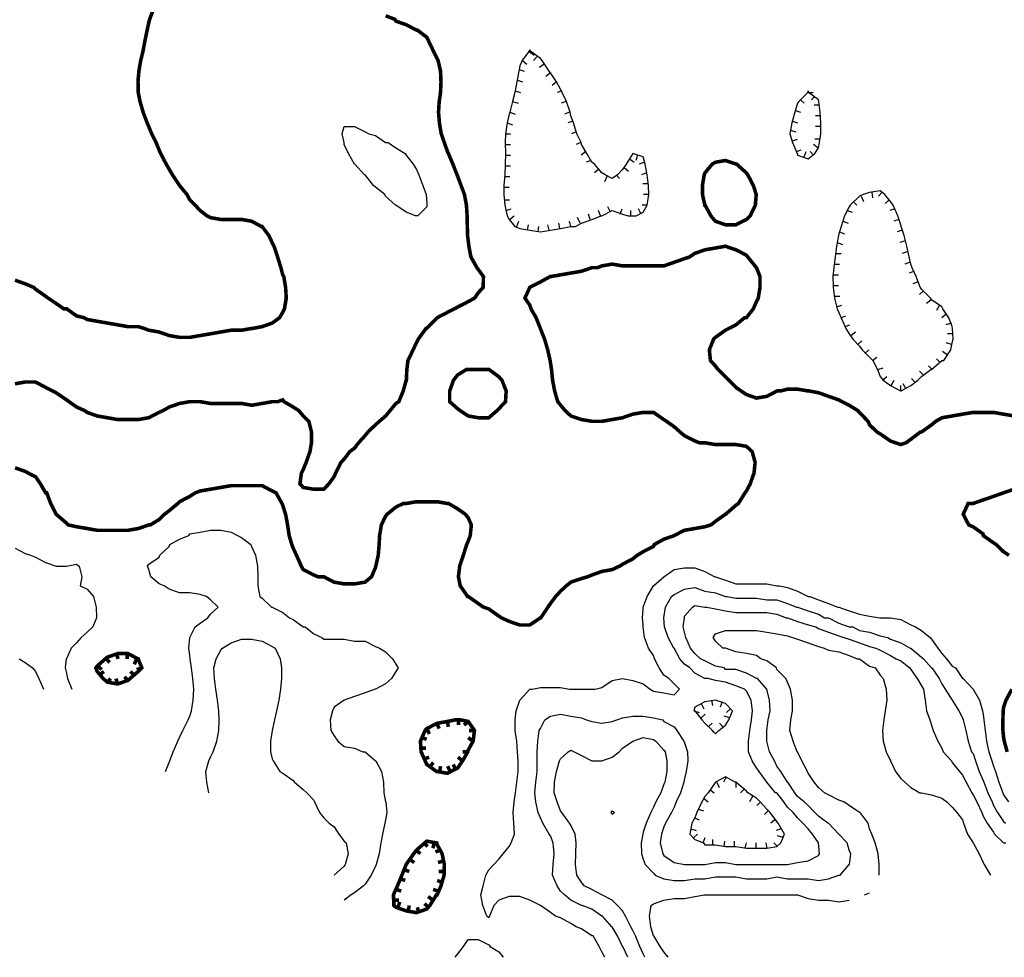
# Model space of a CAD drawing. Extents: x 628896 to 629881, y 4519193 to 4520125.
# Tile 8 of 13: x 629273 to 629549, y 4519193 to 4519455. Entities that reach past the tile are written whole.
import ezdxf

# ---------------------------------------------------------------- set-up
doc = ezdxf.new("R2010")
doc.units = 0

msp = doc.modelspace()

# ---------------------------------------------------------------- linework, layer by layer
at = {"layer": 'GSLAYER', "linetype": 'CONTINUOUS', "const_width": 1, "flags": 128}
for points in [[(629271.875, 4519382.5), (629274.6875, 4519381.5), (629277.0625, 4519380.5), (629277.625, 4519380), (629280.4375, 4519378), (629281.125, 4519377.5), (629283.375, 4519376), (629285.5, 4519374.5), (629286.3125, 4519374.5), (629289.125, 4519372.5), (629291.1875, 4519372), (629292.0625, 4519371.5), (629294.875, 4519371), (629297.75, 4519370.5), (629300.625, 4519370), (629303.5, 4519369.5), (629306.375, 4519369.5), (629308, 4519369), (629309.3125, 4519368.5), (629312.1875, 4519368), (629315.0625, 4519367), (629317.9375, 4519366.5), (629320.8125, 4519366.5), (629323.6875, 4519367), (629326.625, 4519367.5), (629329.5, 4519368), (629332.375, 4519368.5), (629335.3125, 4519368.5), (629338.125, 4519369), (629338.4375, 4519369), (629341.0625, 4519369.5), (629343.875, 4519370.5), (629345.9375, 4519372), (629346.8125, 4519373.5), (629347.3125, 4519374.5), (629347.8125, 4519377.5), (629347.625, 4519380.5), (629347.125, 4519383.5), (629346.8125, 4519384), (629346.3125, 4519386), (629345.375, 4519389), (629344.375, 4519392), (629343.875, 4519393), (629342.9375, 4519395), (629341.0625, 4519397.5), (629340.875, 4519397.5), (629338.125, 4519399), (629335.3125, 4519399.5), (629332.375, 4519399.5), (629329.5, 4519399.5), (629326.625, 4519400), (629325.625, 4519400.5), (629323.6875, 4519402), (629322.3125, 4519403.5), (629320.8125, 4519405), (629320, 4519406.5), (629317.9375, 4519409), (629317.9375, 4519409), (629315.9375, 4519412), (629315.0625, 4519413.5), (629314.1875, 4519415), (629312.625, 4519418), (629312.1875, 4519419), (629311.375, 4519421), (629310.125, 4519423.5), (629309.3125, 4519425.5), (629308.875, 4519426.5), (629307.75, 4519429.5), (629306.875, 4519432.5), (629306.375, 4519435), (629306.3125, 4519438), (629306.375, 4519439), (629306.5625, 4519441), (629307.0625, 4519444), (629307.6875, 4519446.5), (629308.25, 4519449.5), (629308.875, 4519452.5), (629309.3125, 4519454.5), (629309.5625, 4519455.5), (629310.5, 4519458)], [(629375.625, 4519456.5), (629378.25, 4519455.5), (629378.5, 4519455), (629381.375, 4519454), (629384.25, 4519452.5), (629384.5, 4519452.5), (629387.125, 4519450.5), (629387.625, 4519449.5), (629389.0625, 4519446.5), (629390.0625, 4519444.5), (629390.3125, 4519444), (629391, 4519441), (629391.125, 4519438), (629391, 4519435), (629390.625, 4519432.5), (629390.4375, 4519429.5), (629390.6875, 4519426.5), (629391.1875, 4519423.5), (629392.0625, 4519421), (629392.9375, 4519418.5), (629393.1875, 4519418), (629394.4375, 4519415), (629395.625, 4519412), (629395.8125, 4519411.5), (629396.75, 4519409), (629397.6875, 4519406.5), (629398.25, 4519403.5), (629398.4375, 4519400.5), (629398.5, 4519397.5), (629398.5625, 4519395), (629398.75, 4519393.5), (629398.9375, 4519392), (629399.5, 4519389), (629401.1875, 4519386), (629401.5625, 4519385.5), (629403, 4519383.5), (629402.9375, 4519380.5), (629401.5625, 4519379), (629400.5625, 4519377.5), (629398.75, 4519376.5), (629395.8125, 4519375), (629394.9375, 4519374.5), (629392.9375, 4519373.5), (629390.0625, 4519372), (629390.0625, 4519372), (629387.125, 4519369), (629386.9375, 4519369), (629384.75, 4519366), (629384.25, 4519365), (629383.3125, 4519363), (629381.875, 4519360), (629381.5625, 4519357.5), (629381.4375, 4519354.5), (629381.375, 4519354.5), (629380.5625, 4519351.5), (629379.3125, 4519348.5), (629378.5, 4519348), (629376.875, 4519346), (629375.625, 4519344.5), (629373.875, 4519343), (629372.75, 4519342), (629370.6875, 4519340), (629369.875, 4519339), (629368.0625, 4519337), (629366.9375, 4519335.5), (629365.5625, 4519334.5), (629364.0625, 4519332.5), (629363.125, 4519331.5), (629361.625, 4519328.5), (629361.1875, 4519327.5), (629359.75, 4519325.5), (629358.3125, 4519324), (629355.5, 4519324), (629352.5625, 4519324.5), (629351.625, 4519325.5), (629352.0625, 4519328.5), (629352.5625, 4519329.5), (629353.375, 4519331.5), (629354.4375, 4519334.5), (629354.875, 4519337), (629354.875, 4519340), (629354.125, 4519343), (629352.5625, 4519344.5), (629351.3125, 4519346), (629349.75, 4519347), (629347.1875, 4519348.5), (629346.8125, 4519349), (629345.4375, 4519348.5), (629343.875, 4519348.5), (629341.0625, 4519348), (629338.125, 4519347.5), (629335.3125, 4519348), (629332.375, 4519348), (629329.5, 4519348), (629326.625, 4519348), (629323.6875, 4519348.5), (629320.8125, 4519348.5), (629317.9375, 4519348), (629315.0625, 4519347), (629313.3125, 4519346), (629312.1875, 4519345.5), (629309.3125, 4519344), (629306.375, 4519343.5), (629303.5, 4519343.5), (629300.625, 4519343.5), (629297.75, 4519344), (629294.875, 4519344.5), (629292.0625, 4519345.5), (629291.375, 4519346), (629289.125, 4519347), (629287, 4519348.5), (629286.3125, 4519349), (629283.375, 4519351), (629282.375, 4519351.5), (629280.4375, 4519352.5), (629277.625, 4519354), (629274.6875, 4519354), (629271.875, 4519353.5)], [(629466.6875, 4519400.5), (629465.0625, 4519403.5), (629465, 4519403.5), (629464.3125, 4519406.5), (629464.3125, 4519409), (629464.8125, 4519412), (629465, 4519412.5), (629467.0625, 4519415), (629467.9375, 4519415.5), (629470.75, 4519416), (629473.6875, 4519415), (629473.875, 4519415), (629476.625, 4519412.5), (629477, 4519412), (629478.5625, 4519409), (629479.375, 4519406.5), (629479.125, 4519403.5), (629477.6875, 4519400.5), (629476.625, 4519399.5), (629473.6875, 4519398), (629470.75, 4519398), (629467.9375, 4519399), (629466.6875, 4519400.5)], [(629271.875, 4519330), (629274.6875, 4519329), (629275.625, 4519328.5), (629277.625, 4519327.5), (629279, 4519325.5), (629280.4375, 4519323), (629280.75, 4519323), (629281.875, 4519320), (629283.375, 4519317), (629286.3125, 4519314.5), (629286.8125, 4519314), (629289.125, 4519313.5), (629292.0625, 4519313), (629294.875, 4519312.5), (629297.75, 4519312.5), (629300.625, 4519312.5), (629303.5, 4519312.5), (629306.375, 4519313), (629309.3125, 4519314), (629309.75, 4519314), (629312.1875, 4519315.5), (629313.75, 4519317), (629315.0625, 4519318), (629317.4375, 4519320), (629317.9375, 4519320.5), (629320.8125, 4519322), (629322.375, 4519323), (629323.6875, 4519323.5), (629326.625, 4519324), (629329.5, 4519324.5), (629332.375, 4519325), (629335.3125, 4519325), (629338.125, 4519325), (629341.0625, 4519325), (629343.875, 4519323.5), (629344.9375, 4519323), (629346.625, 4519320), (629346.8125, 4519319.5), (629347.625, 4519317), (629348.1875, 4519314), (629348.625, 4519311), (629349.375, 4519308.5), (629349.75, 4519307.5), (629350.6875, 4519305.5), (629352, 4519302.5), (629352.5625, 4519301.5), (629355.5, 4519300), (629356.6875, 4519299.5), (629358.3125, 4519299.5), (629361.1875, 4519298), (629364.0625, 4519297.5), (629366.9375, 4519297.5), (629369.875, 4519298), (629371.6875, 4519299.5), (629372.75, 4519302), (629372.875, 4519302.5), (629373.5625, 4519305.5), (629373.8125, 4519308.5), (629373.9375, 4519311), (629374.4375, 4519314), (629375.625, 4519316.5), (629376.0625, 4519317), (629378.5, 4519319), (629380.5625, 4519320), (629381.375, 4519320), (629384.25, 4519320.5), (629387.125, 4519320.5), (629390.0625, 4519320.5), (629392.9375, 4519320), (629393.25, 4519320), (629395.8125, 4519318.5), (629397.9375, 4519317), (629398.75, 4519316), (629399.625, 4519314), (629399.3125, 4519311), (629398.75, 4519309.5), (629398.3125, 4519308.5), (629397.375, 4519305.5), (629396.375, 4519302.5), (629396, 4519299.5), (629396.5, 4519297), (629398.5625, 4519294), (629398.75, 4519294), (629401.5625, 4519292), (629403, 4519291), (629404.5, 4519290.5), (629407.3125, 4519288.5), (629408.0625, 4519288), (629410.25, 4519287), (629413.1875, 4519286), (629416, 4519286), (629418.9375, 4519288), (629419.0625, 4519288), (629421.0625, 4519291), (629421.75, 4519292), (629423.25, 4519294), (629424.625, 4519295.5), (629426.25, 4519297), (629427.5, 4519298), (629430.4375, 4519299), (629432.1875, 4519299.5), (629433.375, 4519300), (629436.1875, 4519301), (629439.0625, 4519301.5), (629441.1875, 4519302.5), (629441.9375, 4519303), (629444.8125, 4519304.5), (629446.0625, 4519305.5), (629447.6875, 4519306.5), (629450.625, 4519308), (629450.8125, 4519308.5), (629453.5, 4519310), (629456.375, 4519311), (629459.25, 4519312.5), (629462.1875, 4519313), (629465, 4519313.5), (629466.6875, 4519314), (629467.9375, 4519315), (629470.75, 4519317), (629470.8125, 4519317), (629473.6875, 4519319.5), (629474.375, 4519320), (629476.25, 4519323), (629476.625, 4519323.5), (629477.6875, 4519325.5), (629478.75, 4519328.5), (629479.0625, 4519331.5), (629478.25, 4519334.5), (629476.625, 4519336), (629473.6875, 4519336.5), (629470.75, 4519336.5), (629467.9375, 4519336.5), (629465, 4519337), (629463.5, 4519337), (629462.1875, 4519337.5), (629459.25, 4519339), (629458.0625, 4519340), (629456.375, 4519341.5), (629454.25, 4519343), (629453.5, 4519343.5), (629450.625, 4519345.5), (629447.6875, 4519345.5), (629444.8125, 4519345), (629441.9375, 4519344), (629439.0625, 4519343.5), (629436.1875, 4519343), (629433.375, 4519343), (629430.4375, 4519343.5), (629427.5, 4519344.5), (629425.875, 4519346), (629424.625, 4519347.5), (629423.8125, 4519348.5), (629422.9375, 4519351.5), (629422.375, 4519354.5), (629422.0625, 4519357.5), (629421.75, 4519359.5), (629421.6875, 4519360), (629421, 4519363), (629420.125, 4519366), (629418.9375, 4519369), (629417.75, 4519372), (629416.3125, 4519374.5), (629416, 4519375.5), (629414.625, 4519377.5), (629416, 4519380.5), (629418.9375, 4519382), (629421.6875, 4519383.5), (629421.75, 4519383.5), (629424.625, 4519384), (629427.5, 4519384.5), (629430.4375, 4519385), (629433.375, 4519386), (629434.9375, 4519386), (629436.1875, 4519386.5), (629439.0625, 4519387), (629441.9375, 4519386.5), (629444.8125, 4519386.5), (629447.6875, 4519386.5), (629450.625, 4519386.5), (629453.5, 4519386.5), (629456.375, 4519387.5), (629459.25, 4519388.5), (629460.6875, 4519389), (629462.1875, 4519390), (629465, 4519391), (629467.9375, 4519391.5), (629470.75, 4519392), (629473.6875, 4519391), (629476.625, 4519389.5), (629477, 4519389), (629479.4375, 4519386), (629480.4375, 4519383.5), (629480.4375, 4519380.5), (629479.9375, 4519377.5), (629479.4375, 4519376.5), (629478.5625, 4519374.5), (629476.625, 4519372), (629476.125, 4519372), (629473.6875, 4519370), (629471.75, 4519369), (629470.75, 4519368.5), (629467.9375, 4519366.5), (629467.4375, 4519366), (629466.25, 4519363), (629466.5625, 4519360), (629467.9375, 4519358.5), (629468.6875, 4519357.5), (629470.75, 4519355.5), (629471.75, 4519354.5), (629473.6875, 4519352.5), (629475.125, 4519351.5), (629476.625, 4519350.5), (629479.4375, 4519349.5), (629482.375, 4519350), (629485.1875, 4519351.5), (629486.1875, 4519351.5), (629488.125, 4519352), (629490.9375, 4519352), (629493.875, 4519351.5), (629494.1875, 4519351.5), (629496.8125, 4519351), (629499.625, 4519350), (629502.5, 4519349), (629503.375, 4519348.5), (629505.375, 4519347.5), (629507.8125, 4519346), (629508.25, 4519345.5), (629510.6875, 4519343), (629511.125, 4519342), (629513.1875, 4519340), (629514.0625, 4519339.5), (629516.9375, 4519337.5), (629518.3125, 4519337), (629519.8125, 4519336.5), (629521.3125, 4519337), (629522.6875, 4519338), (629525.3125, 4519340), (629525.625, 4519340), (629528.4375, 4519342), (629529.625, 4519343), (629531.375, 4519344), (629534.25, 4519344.5), (629537.125, 4519345), (629540.0625, 4519345.5), (629542.875, 4519345.5), (629545.8125, 4519345.5), (629548.625, 4519345), (629551.5625, 4519344.5)], [(629396.5, 4519346), (629395.8125, 4519346.5), (629393.5625, 4519348.5), (629393.5625, 4519351.5), (629394.625, 4519354.5), (629395.8125, 4519356), (629398.25, 4519357.5), (629398.75, 4519357.5), (629401.5625, 4519357.5), (629404.5, 4519357.5), (629404.5625, 4519357.5), (629407.3125, 4519355.5), (629408.1875, 4519354.5), (629409.375, 4519351.5), (629409.1875, 4519348.5), (629407.3125, 4519346.5), (629406.8125, 4519346), (629404.5, 4519344), (629401.5625, 4519344), (629398.75, 4519344.5), (629396.5, 4519346)], [(629551.5625, 4519324), (629548.625, 4519323), (629545.8125, 4519322), (629542.875, 4519321), (629540.0625, 4519320), (629538.6875, 4519320), (629537.3125, 4519317), (629538.875, 4519314), (629540.0625, 4519313.5), (629542.875, 4519311.5), (629542.9375, 4519311), (629545.8125, 4519309), (629546.5625, 4519308.5), (629548.625, 4519306.5), (629550.125, 4519305.5)], [(629304.0625, 4519271), (629306.375, 4519273), (629307.375, 4519274), (629306.375, 4519276.5), (629306.3125, 4519276.5), (629303.5, 4519278), (629300.625, 4519278), (629297.75, 4519277), (629297.125, 4519276.5), (629294.875, 4519274.5), (629294.5, 4519274), (629294.875, 4519273), (629296.5625, 4519271), (629297.75, 4519270), (629300.625, 4519269.5), (629303.5, 4519270.5), (629304.0625, 4519271)], [(629297.4375, 4519276.5), (629298.375, 4519275.5)], [(629300.25, 4519278), (629300.75, 4519276.5)], [(629303.25, 4519278), (629303.25, 4519276.5)], [(629305.9375, 4519276.5), (629305.25, 4519275)], [(629295.1875, 4519274.5), (629296.125, 4519273.5)], [(629307.3125, 4519274), (629305.9375, 4519273.5)], [(629295.5625, 4519272), (629296.75, 4519273)], [(629297.6875, 4519270), (629298.6875, 4519271)], [(629300.625, 4519269.5), (629300.125, 4519271)], [(629303.5, 4519270.5), (629302.5, 4519271.5)], [(629305.25, 4519272), (629304.1875, 4519273)], [(629550.9375, 4519268), (629549.3125, 4519265), (629548.625, 4519263), (629548.5, 4519262), (629548.4375, 4519259.5), (629548.4375, 4519256.5), (629548.625, 4519254.5), (629548.8125, 4519253.5), (629549.625, 4519250.5)], [(629393.875, 4519245), (629395.8125, 4519246), (629397.1875, 4519248), (629398.625, 4519250.5), (629398.75, 4519251), (629400.125, 4519253.5), (629400.5, 4519256.5), (629398.75, 4519259), (629396.3125, 4519259.5), (629395.8125, 4519259.5), (629395.375, 4519259.5), (629392.9375, 4519259), (629390.0625, 4519258.5), (629387.125, 4519257), (629386.6875, 4519256.5), (629385.375, 4519253.5), (629385.5625, 4519250.5), (629386.6875, 4519248), (629387.125, 4519247), (629389.875, 4519245), (629390.0625, 4519245), (629392.9375, 4519244.5), (629393.875, 4519245)], [(629389.9375, 4519258.5), (629390.625, 4519257)], [(629392.9375, 4519259), (629393.1875, 4519257.5)], [(629396, 4519259.5), (629396, 4519258)], [(629398.8125, 4519259), (629397.5625, 4519258)], [(629385.75, 4519254.5), (629387.125, 4519254)], [(629387.1875, 4519257), (629387.875, 4519255.5)], [(629400, 4519253.5), (629398.75, 4519254.5)], [(629400.5, 4519256.5), (629399, 4519256.5)], [(629385.4375, 4519251.5), (629386.9375, 4519251.5)], [(629386.4375, 4519248.5), (629387.8125, 4519249)], [(629397.1875, 4519248), (629395.875, 4519249)], [(629398.625, 4519250.5), (629397.1875, 4519250.5)], [(629388.125, 4519246.5), (629389, 4519247.5)], [(629390.75, 4519245), (629391, 4519246.5)], [(629393.6875, 4519245), (629393, 4519246.5)], [(629395.25, 4519245.5), (629394.5625, 4519247)], [(629388, 4519207.5), (629389.875, 4519210.5), (629390.0625, 4519210.5), (629391.125, 4519213), (629392, 4519216), (629392.0625, 4519219), (629391.4375, 4519222), (629390.0625, 4519224.5), (629389.9375, 4519225), (629387.125, 4519225.5), (629386.5625, 4519225), (629384.25, 4519223), (629383.5, 4519222), (629381.375, 4519219), (629381.375, 4519219), (629380.1875, 4519216), (629378.9375, 4519213), (629378.5, 4519212), (629377.8125, 4519210.5), (629377.9375, 4519207.5), (629378.5, 4519207), (629381.375, 4519206), (629384.25, 4519205.5), (629387.125, 4519206.5), (629388, 4519207.5)], [(629386.4375, 4519225), (629387.375, 4519224)], [(629389.1875, 4519225), (629388.875, 4519223.5)], [(629384.125, 4519223), (629385.375, 4519222)], [(629390.9375, 4519223), (629389.5625, 4519222.5)], [(629382.3125, 4519220.5), (629383.625, 4519219.5)], [(629391.8125, 4519220), (629390.3125, 4519219.5)], [(629380.875, 4519217.5), (629382.25, 4519217)], [(629392, 4519217), (629390.5, 4519217)], [(629379.6875, 4519215), (629381.125, 4519214.5)], [(629391.4375, 4519214), (629390.0625, 4519214.5)], [(629378.625, 4519212), (629380, 4519211.5)], [(629390.4375, 4519211.5), (629388.9375, 4519212)], [(629377.875, 4519209), (629379.375, 4519209)], [(629379.125, 4519207), (629379.5625, 4519208.5)], [(629387.625, 4519207), (629386.5, 4519208)], [(629388.875, 4519209), (629387.5, 4519210)], [(629381.9375, 4519206), (629382.25, 4519207.5)], [(629384.9375, 4519205.5), (629384.5, 4519207)]]:
    msp.add_lwpolyline(points, dxfattribs=at)
at = {"layer": 'GSLAYER', "linetype": 'CONTINUOUS', "flags": 128}
for points in [[(629428.75, 4519397.5), (629430.4375, 4519398.5), (629433.375, 4519399.5), (629436, 4519400.5), (629436.1875, 4519400.5), (629439.0625, 4519402), (629441.9375, 4519401), (629443.5, 4519400.5), (629444.8125, 4519400.5), (629445.75, 4519400.5), (629447.6875, 4519401.5), (629448.875, 4519403.5), (629449.3125, 4519406.5), (629449.25, 4519409), (629448.8125, 4519412), (629448.3125, 4519415), (629447.6875, 4519417), (629444.8125, 4519418), (629442.9375, 4519415), (629441.9375, 4519413.5), (629440.5, 4519412), (629439.0625, 4519411), (629437.0625, 4519412), (629436.1875, 4519412.5), (629434.0625, 4519415), (629433.375, 4519415.5), (629431.9375, 4519418), (629430.4375, 4519420.5), (629430.375, 4519421), (629429.1875, 4519423.5), (629428.1875, 4519426.5), (629427.5, 4519428.5), (629427.25, 4519429.5), (629426.25, 4519432.5), (629425.0625, 4519435), (629424.625, 4519436), (629423.5, 4519438), (629421.75, 4519440.5), (629421.4375, 4519441), (629419.4375, 4519444), (629418.9375, 4519444.5), (629416.3125, 4519446.5), (629416, 4519447), (629415.6875, 4519446.5), (629413.875, 4519444), (629413.1875, 4519442.5), (629412.875, 4519441), (629412.375, 4519438), (629411.8125, 4519435), (629411.1875, 4519432.5), (629410.375, 4519429.5), (629410.25, 4519429), (629409.6875, 4519426.5), (629409.1875, 4519423.5), (629409.0625, 4519421), (629409.1875, 4519418), (629409.0625, 4519415), (629409, 4519412), (629408.75, 4519409), (629408.6875, 4519406.5), (629409, 4519403.5), (629409.625, 4519400.5), (629410.25, 4519399.5), (629411.8125, 4519397.5), (629413.1875, 4519397), (629416, 4519396.5), (629418.9375, 4519396), (629421.75, 4519396.5), (629424.625, 4519397), (629427.5, 4519397.5), (629428.75, 4519397.5)], [(629415.8125, 4519446.5), (629417.1875, 4519445.5)], [(629413.9375, 4519444), (629415.1875, 4519443)], [(629417.9375, 4519445), (629417, 4519444)], [(629420, 4519443), (629418.75, 4519442)], [(629413, 4519441.5), (629414.4375, 4519441)], [(629421.75, 4519440.5), (629420.5, 4519439.5)], [(629412.5, 4519438.5), (629413.9375, 4519438)], [(629423.5, 4519438), (629422.25, 4519437)], [(629411.875, 4519435.5), (629413.375, 4519435)], [(629425, 4519435.5), (629423.625, 4519435)], [(629495.75, 4519418), (629496.8125, 4519419.5), (629497.125, 4519421), (629497.5, 4519423.5), (629497.5, 4519426.5), (629497.3125, 4519429.5), (629496.875, 4519432.5), (629496.8125, 4519433), (629494, 4519435), (629493.875, 4519435.5), (629493.8125, 4519435), (629491.3125, 4519432.5), (629490.9375, 4519432), (629490.1875, 4519429.5), (629489.3125, 4519426.5), (629488.8125, 4519423.5), (629489.5, 4519421), (629490.875, 4519418), (629490.9375, 4519417.5), (629493.875, 4519416.5), (629495.75, 4519418)], [(629493.8125, 4519435), (629495.3125, 4519435)], [(629411.1875, 4519432.5), (629412.6875, 4519432)], [(629426.125, 4519432.5), (629424.75, 4519432)], [(629491.75, 4519433), (629492.8125, 4519432)], [(629495.75, 4519434), (629494.875, 4519433)], [(629497.125, 4519431.5), (629495.5625, 4519431.5)], [(629410.375, 4519429.5), (629411.875, 4519429)], [(629427.125, 4519429.5), (629425.6875, 4519429)], [(629490.375, 4519430), (629491.8125, 4519429.5)], [(629409.6875, 4519426.5), (629411.1875, 4519426)], [(629428.125, 4519427), (629426.625, 4519426.5)], [(629489.5, 4519427), (629490.9375, 4519426.5)], [(629497.375, 4519428.5), (629495.9375, 4519428.5)], [(629384, 4519400.5), (629381.375, 4519401.5), (629378.5, 4519403.5), (629378.4375, 4519403.5), (629375.625, 4519406), (629375.4375, 4519406.5), (629372.75, 4519408.5), (629372.1875, 4519409), (629369.875, 4519412), (629369.75, 4519412), (629367, 4519415), (629366.9375, 4519415), (629365.25, 4519418), (629364.0625, 4519420.5), (629364, 4519421), (629363.5, 4519423.5), (629364.0625, 4519425.5), (629366.9375, 4519425.5), (629369.875, 4519424), (629370.9375, 4519423.5), (629372.75, 4519423), (629375.625, 4519421), (629376.3125, 4519421), (629378.5, 4519419.5), (629381.125, 4519418), (629381.375, 4519417.5), (629383.3125, 4519415), (629384.25, 4519413.5), (629384.9375, 4519412), (629386.0625, 4519409), (629386.9375, 4519406.5), (629387.125, 4519404), (629387.1875, 4519403.5), (629387.125, 4519403), (629384.6875, 4519400.5), (629384.25, 4519400.5), (629384, 4519400.5)], [(629409.1875, 4519423.5), (629410.625, 4519423.5)], [(629429, 4519424), (629427.625, 4519423.5)], [(629488.9375, 4519424.5), (629490.4375, 4519424)], [(629497.5, 4519425.5), (629496, 4519425.5)], [(629409.0625, 4519420.5), (629410.5625, 4519420.5)], [(629430.3125, 4519421), (629429, 4519420.5)], [(629489.5, 4519421.5), (629490.9375, 4519422)], [(629496.625, 4519419.5), (629495.375, 4519420.5)], [(629497.3125, 4519422), (629495.75, 4519422)], [(629431.6875, 4519418.5), (629430.375, 4519417.5)], [(629490.625, 4519418.5), (629492, 4519419)], [(629492.8125, 4519417), (629493.3125, 4519418.5)], [(629495.375, 4519417.5), (629494.4375, 4519418.5)], [(629409.1875, 4519417.5), (629410.625, 4519417.5)], [(629433.1875, 4519416), (629431.8125, 4519415.5)], [(629443.9375, 4519416.5), (629445.25, 4519415.5)], [(629446.125, 4519417.5), (629445.6875, 4519416)], [(629448.125, 4519415.5), (629446.625, 4519415)], [(629409.0625, 4519414.5), (629410.5625, 4519414.5)], [(629435.25, 4519413.5), (629434.125, 4519412.5)], [(629442.375, 4519414), (629443.625, 4519413)], [(629448.6875, 4519412.5), (629447.25, 4519412)], [(629408.9375, 4519411.5), (629410.4375, 4519411.5)], [(629437.5625, 4519411.5), (629436.875, 4519410)], [(629440.1875, 4519412), (629441.0625, 4519411)], [(629449.1875, 4519409.5), (629447.625, 4519409.5)], [(629408.75, 4519408.5), (629410.25, 4519408.5)], [(629449.3125, 4519406.5), (629447.8125, 4519406.5)], [(629519.9375, 4519351.5), (629522.6875, 4519353), (629524.625, 4519354.5), (629525.625, 4519355.5), (629528.25, 4519357.5), (629528.4375, 4519357.5), (629531.375, 4519360), (629531.875, 4519360), (629533.8125, 4519363), (629534.25, 4519365), (629534.5, 4519366), (629534.3125, 4519369), (629534.25, 4519369.5), (629533.3125, 4519372), (629531.625, 4519374.5), (629531.375, 4519375), (629528.4375, 4519377), (629528.125, 4519377.5), (629525.625, 4519380), (629525.3125, 4519380.5), (629524.125, 4519383.5), (629523.0625, 4519386), (629522.6875, 4519387), (629522.1875, 4519389), (629521.5, 4519392), (629520.75, 4519395), (629519.9375, 4519397.5), (629519.8125, 4519398), (629519.0625, 4519400.5), (629517.6875, 4519403.5), (629516.9375, 4519404.5), (629515.375, 4519406.5), (629514.0625, 4519407.5), (629511.125, 4519407), (629509.3125, 4519406.5), (629508.25, 4519406), (629505.6875, 4519403.5), (629505.375, 4519403), (629504.125, 4519400.5), (629503.125, 4519397.5), (629502.5, 4519395.5), (629502.375, 4519395), (629501.875, 4519392), (629501.5, 4519389), (629501.125, 4519386), (629500.8125, 4519383.5), (629500.875, 4519380.5), (629501.3125, 4519377.5), (629502, 4519374.5), (629502.5, 4519373.5), (629503.125, 4519372), (629504.4375, 4519369), (629505.375, 4519367.5), (629506.375, 4519366), (629508.25, 4519364), (629509, 4519363), (629511.125, 4519361), (629512, 4519360), (629513.3125, 4519357.5), (629514.0625, 4519355.5), (629514.875, 4519354.5), (629516.9375, 4519353), (629519.75, 4519351.5), (629519.8125, 4519351.5), (629519.9375, 4519351.5)], [(629511.75, 4519407), (629511.9375, 4519405.5)], [(629514.5625, 4519407), (629513.625, 4519406)], [(629408.8125, 4519405), (629410.3125, 4519405)], [(629506.5, 4519404.5), (629507.5625, 4519403.5)], [(629508.75, 4519406), (629509.375, 4519404.5)], [(629516.625, 4519405), (629515.4375, 4519404)], [(629409.25, 4519402), (629410.75, 4519402.5)], [(629432.875, 4519399.5), (629432.375, 4519401)], [(629435.75, 4519400.5), (629435.25, 4519402)], [(629438.5625, 4519401.5), (629437.875, 4519403)], [(629441.3125, 4519401), (629441.875, 4519402.5)], [(629444.3125, 4519400.5), (629444.3125, 4519402)], [(629447.125, 4519401), (629446.4375, 4519402.5)], [(629448.875, 4519403.5), (629447.4375, 4519403.5)], [(629504.8125, 4519402), (629506.1875, 4519401.5)], [(629518.1875, 4519402.5), (629516.8125, 4519402)], [(629410.3125, 4519399.5), (629411.625, 4519400.5)], [(629412.375, 4519397.5), (629412.875, 4519399)], [(629424.375, 4519397), (629424.125, 4519398.5)], [(629427.4375, 4519397.5), (629427.125, 4519399)], [(629430.0625, 4519398.5), (629429.375, 4519400)], [(629503.625, 4519399), (629505.125, 4519398.5)], [(629519.375, 4519399.5), (629517.875, 4519399)], [(629415.3125, 4519396.5), (629415.625, 4519398)], [(629418.3125, 4519396), (629418.5625, 4519397.5)], [(629421.375, 4519396.5), (629421.0625, 4519398)], [(629502.6875, 4519396), (629504.125, 4519395.5)], [(629520.25, 4519396.5), (629518.875, 4519396)], [(629502.0625, 4519393), (629503.5625, 4519392.5)], [(629521.125, 4519393.5), (629519.5625, 4519393)], [(629501.625, 4519390), (629503.125, 4519390)], [(629521.8125, 4519390.5), (629520.25, 4519390)], [(629522.5, 4519387.5), (629521, 4519387)], [(629501.1875, 4519387), (629502.6875, 4519387)], [(629523.5625, 4519385), (629522.1875, 4519384.5)], [(629500.875, 4519384), (629502.375, 4519384)], [(629524.6875, 4519382), (629523.25, 4519381.5)], [(629500.875, 4519381), (629502.375, 4519381)], [(629526.1875, 4519379.5), (629525.125, 4519378.5)], [(629501.3125, 4519378), (629502.75, 4519378)], [(629528.3125, 4519377), (629527, 4519376)], [(629501.875, 4519375), (629503.375, 4519375.5)], [(629530.6875, 4519375.5), (629529.8125, 4519374)], [(629503.0625, 4519372), (629504.5, 4519372.5)], [(629532.5625, 4519373), (629531.375, 4519372)], [(629504.25, 4519369.5), (629505.625, 4519370)], [(629505.875, 4519367), (629507.125, 4519368)], [(629534, 4519370.5), (629532.5, 4519370)], [(629507.8125, 4519364.5), (629508.9375, 4519365.5)], [(629534.375, 4519367.5), (629532.9375, 4519367.5)], [(629509.8125, 4519362), (629510.875, 4519363)], [(629532.9375, 4519361.5), (629531.5625, 4519362.5)], [(629534.0625, 4519364.5), (629532.5625, 4519365)], [(629511.9375, 4519360), (629513.125, 4519361)], [(629530.875, 4519359.5), (629529.875, 4519360.5)], [(629513.375, 4519357.5), (629514.875, 4519358)], [(629526.0625, 4519356), (629525.125, 4519357)], [(629528.625, 4519357.5), (629527.5625, 4519358.5)], [(629514.6875, 4519354.5), (629515.9375, 4519355.5)], [(629517.1875, 4519353), (629518, 4519354.5)], [(629523.8125, 4519354), (629522.875, 4519355)], [(629519.875, 4519351.5), (629519.875, 4519353)], [(629521.3125, 4519352), (629520.5, 4519353.5)], [(629314, 4519245), (629315.0625, 4519247.5), (629315.1875, 4519248), (629316.1875, 4519250.5), (629317.5, 4519253.5), (629317.9375, 4519254.5), (629318.875, 4519256.5), (629320.375, 4519259.5), (629320.8125, 4519260.5), (629321.3125, 4519262), (629321.75, 4519265), (629321.9375, 4519268), (629321.625, 4519271), (629321.3125, 4519274), (629320.875, 4519276.5), (629320.8125, 4519277.5), (629320.5625, 4519279.5), (629320.8125, 4519282.5), (629322.3125, 4519285.5), (629323.6875, 4519286.5), (629325.8125, 4519288), (629326.625, 4519289), (629328.75, 4519291), (629326.625, 4519293), (629325.4375, 4519294), (629323.6875, 4519294.5), (629320.8125, 4519295), (629317.9375, 4519295), (629315.0625, 4519296), (629313.625, 4519297), (629312.1875, 4519297.5), (629309.9375, 4519299.5), (629309.3125, 4519301.5), (629308.9375, 4519302.5), (629309.3125, 4519303), (629312.1875, 4519305), (629312.4375, 4519305.5), (629315.0625, 4519308), (629315.25, 4519308.5), (629317.9375, 4519310), (629320.5625, 4519311), (629320.8125, 4519311.5), (629323.6875, 4519312), (629326.625, 4519312.5), (629329.5, 4519312.5), (629332.375, 4519312), (629334.1875, 4519311), (629335.3125, 4519310.5), (629337.9375, 4519308.5), (629338.125, 4519308), (629339.1875, 4519305.5), (629339.75, 4519302.5), (629339.8125, 4519299.5), (629339.8125, 4519297), (629340.375, 4519294), (629341.0625, 4519293.5), (629343.6875, 4519291), (629343.875, 4519291), (629346.8125, 4519289.5), (629348.75, 4519288), (629349.75, 4519287.5), (629352.5625, 4519285.5), (629353.0625, 4519285.5), (629355.5, 4519283.5), (629357.8125, 4519282.5), (629358.3125, 4519282), (629361.1875, 4519282), (629364.0625, 4519282), (629366.9375, 4519281.5), (629369.875, 4519281.5), (629372.75, 4519280), (629373.875, 4519279.5), (629375.625, 4519278.5), (629377.5625, 4519276.5), (629378.5, 4519275), (629379.125, 4519274), (629378.5, 4519273), (629377.25, 4519271), (629375.625, 4519269.5), (629372.75, 4519268), (629372.6875, 4519268), (629369.875, 4519267), (629366.9375, 4519266), (629364.0625, 4519265), (629364, 4519265), (629361.1875, 4519263), (629360.75, 4519262), (629360.0625, 4519259.5), (629360.3125, 4519256.5), (629361.1875, 4519255), (629362.25, 4519253.5), (629364.0625, 4519252), (629366.9375, 4519251.5), (629369.25, 4519250.5), (629369.875, 4519250.5), (629372.75, 4519248), (629372.875, 4519248), (629374.5, 4519245), (629375, 4519242), (629375.125, 4519239), (629375.625, 4519236.5), (629375.6875, 4519236.5), (629376, 4519233.5), (629375.625, 4519231.5), (629375.4375, 4519230.5), (629374.75, 4519227.5), (629374.3125, 4519225), (629373.8125, 4519222), (629372.9375, 4519219), (629372.75, 4519218.5), (629371.625, 4519216), (629369.875, 4519213.5), (629369.4375, 4519213), (629366.9375, 4519211), (629366, 4519210.5), (629364.0625, 4519209)], [(629271.875, 4519307.5), (629274.6875, 4519306), (629276.25, 4519305.5), (629277.625, 4519305), (629280.4375, 4519303.5), (629283.375, 4519302.5), (629283.6875, 4519302.5), (629286.3125, 4519302.5), (629289.125, 4519303), (629289.8125, 4519302.5), (629290.5625, 4519299.5), (629290.125, 4519297), (629292.0625, 4519296), (629293.875, 4519294), (629294.625, 4519291), (629294.6875, 4519288), (629293.625, 4519285.5), (629292.0625, 4519284), (629290.375, 4519282.5), (629289.125, 4519281), (629287.5625, 4519279.5), (629286.3125, 4519276.5), (629286.1875, 4519276.5), (629285.875, 4519274), (629286.3125, 4519272.5), (629286.5625, 4519271), (629287.75, 4519268)], [(629437, 4519193), (629436.1875, 4519194.5), (629435.4375, 4519196), (629433.6875, 4519199), (629433.375, 4519199), (629430.4375, 4519201), (629429, 4519201.5), (629427.5, 4519202.5), (629424.625, 4519204), (629423.1875, 4519204.5), (629421.75, 4519205.5), (629418.9375, 4519207.5), (629416, 4519209), (629413.1875, 4519210), (629410.25, 4519210), (629407.3125, 4519209), (629405.875, 4519207.5), (629404.75, 4519204.5), (629404.5, 4519204), (629404, 4519204.5), (629402.8125, 4519207.5), (629402.25, 4519210.5), (629402.9375, 4519213), (629403.6875, 4519216), (629404.5, 4519217.5), (629405.875, 4519219), (629407.3125, 4519220.5), (629408.5625, 4519222), (629410.25, 4519224), (629410.8125, 4519225), (629411.6875, 4519227.5), (629411.5, 4519230.5), (629411.3125, 4519233.5), (629411.625, 4519236.5), (629412, 4519239), (629412.375, 4519242), (629412.75, 4519245), (629412.75, 4519248), (629412.5625, 4519250.5), (629412.3125, 4519253.5), (629411.9375, 4519256.5), (629411.9375, 4519259.5), (629412.1875, 4519262), (629413.1875, 4519265), (629416, 4519268), (629416.6875, 4519268), (629418.9375, 4519268.5), (629421.75, 4519268.5), (629424.625, 4519268.5), (629427.125, 4519268), (629427.5, 4519268), (629430.4375, 4519268), (629433.375, 4519268), (629434.3125, 4519268), (629436.1875, 4519268.5), (629439.0625, 4519270.5), (629441.9375, 4519271), (629444.8125, 4519270.5), (629447.6875, 4519269.5), (629449.6875, 4519268), (629450.625, 4519267.5), (629453.5, 4519267), (629456.375, 4519266.5), (629457.875, 4519268), (629456.375, 4519269.5), (629454.875, 4519271), (629453.5, 4519272), (629452.1875, 4519274), (629450.9375, 4519276.5), (629450.625, 4519277.5), (629449.25, 4519279.5), (629448.125, 4519282.5), (629447.75, 4519285.5), (629447.6875, 4519286), (629447.5, 4519288), (629447.6875, 4519290.5), (629447.75, 4519291), (629448.8125, 4519294), (629450.625, 4519297), (629453.5, 4519299.5), (629453.5, 4519299.5), (629456.375, 4519301.5), (629459.25, 4519302), (629462.1875, 4519302), (629465, 4519301), (629467.75, 4519299.5), (629467.9375, 4519299.5), (629470.75, 4519298.5), (629473.6875, 4519297.5), (629476.625, 4519297.5), (629479.4375, 4519297.5), (629482.375, 4519297.5), (629485.1875, 4519297), (629485.8125, 4519297), (629488.125, 4519296.5), (629490.9375, 4519295.5), (629493.875, 4519294), (629494.375, 4519294), (629496.8125, 4519293), (629499.625, 4519292), (629502.25, 4519291), (629502.5, 4519291), (629505.375, 4519290), (629508.25, 4519289), (629511.125, 4519288.5), (629514, 4519288), (629514.0625, 4519288), (629516.9375, 4519288), (629519.8125, 4519287.5), (629522.6875, 4519286), (629523.9375, 4519285.5), (629525.625, 4519284.5), (629528.0625, 4519282.5), (629528.4375, 4519282), (629530.25, 4519279.5), (629531.375, 4519278), (629532.625, 4519276.5), (629534.25, 4519274.5), (629535.1875, 4519274), (629537.125, 4519271), (629537.3125, 4519271), (629540.0625, 4519268), (629540.125, 4519268), (629541.875, 4519265), (629542.6875, 4519262), (629542.875, 4519261), (629543.0625, 4519259.5), (629543.4375, 4519256.5), (629543.875, 4519253.5), (629544.5, 4519250.5), (629545.3125, 4519248), (629545.8125, 4519246.5), (629546.3125, 4519245), (629547.25, 4519242), (629548.4375, 4519239), (629548.625, 4519238.5), (629550, 4519236.5)], [(629443.4375, 4519193), (629442.0625, 4519196), (629441.9375, 4519196), (629440.5625, 4519199), (629439.0625, 4519201.5), (629438.9375, 4519201.5), (629436.375, 4519204.5), (629436.1875, 4519204.5), (629433.375, 4519206.5), (629430.625, 4519207.5), (629430.4375, 4519207.5), (629427.5, 4519209), (629425.6875, 4519210.5), (629424.625, 4519211.5), (629423.625, 4519213), (629422.3125, 4519216), (629422.5625, 4519219), (629422.8125, 4519222), (629422.5625, 4519225), (629421.75, 4519227), (629421.4375, 4519227.5), (629419.625, 4519230.5), (629418.9375, 4519232), (629418.3125, 4519233.5), (629417.6875, 4519236.5), (629417.4375, 4519239), (629417.6875, 4519242), (629418.0625, 4519245), (629418.0625, 4519248), (629418.0625, 4519250.5), (629418.25, 4519253.5), (629418.625, 4519256.5), (629418.9375, 4519257), (629420.1875, 4519259.5), (629421.75, 4519260.5), (629424.625, 4519261), (629427.5, 4519260.5), (629430.4375, 4519260), (629431.875, 4519259.5), (629433.375, 4519259), (629436.1875, 4519258.5), (629439.0625, 4519259), (629440.3125, 4519259.5), (629441.9375, 4519260), (629444.8125, 4519260.5), (629447.6875, 4519260.5), (629450.625, 4519260), (629453.1875, 4519259.5), (629453.5, 4519259), (629456.375, 4519257.5), (629457.1875, 4519256.5), (629459.125, 4519253.5), (629459.25, 4519253), (629460.125, 4519250.5), (629460.1875, 4519248), (629459.75, 4519245), (629459.25, 4519243), (629459.0625, 4519242), (629458.1875, 4519239), (629457, 4519236.5), (629456.375, 4519235), (629455.625, 4519233.5), (629453.9375, 4519230.5), (629453.5, 4519229.5), (629452.8125, 4519227.5), (629452.5, 4519225), (629453.1875, 4519222), (629453.5, 4519221.5), (629456.375, 4519219.5), (629459.25, 4519219), (629462.1875, 4519219), (629465, 4519219), (629467.9375, 4519219.5), (629470.75, 4519219.5), (629473.6875, 4519219), (629476.625, 4519219), (629478.375, 4519219), (629479.4375, 4519219), (629482.375, 4519219), (629483.5625, 4519219), (629485.1875, 4519219), (629488.125, 4519219), (629490.9375, 4519219.5), (629493.875, 4519220), (629496.8125, 4519221.5), (629497.125, 4519222), (629496.8125, 4519225), (629496.8125, 4519225), (629495.125, 4519227.5), (629493.875, 4519229), (629492.4375, 4519230.5), (629490.9375, 4519232), (629489.6875, 4519233.5), (629488.125, 4519235), (629487.125, 4519236.5), (629485.1875, 4519239), (629484.8125, 4519239), (629482.375, 4519242), (629482.375, 4519242), (629480.1875, 4519245), (629479.4375, 4519246), (629478.25, 4519248), (629477.1875, 4519250.5), (629477.1875, 4519253.5), (629477.5625, 4519256.5), (629478.0625, 4519259.5), (629478.375, 4519262), (629477.9375, 4519265), (629476.625, 4519267.5), (629476.125, 4519268), (629473.6875, 4519269), (629470.75, 4519270), (629467.9375, 4519270.5), (629465.9375, 4519271), (629465, 4519271), (629462.1875, 4519272.5), (629460.8125, 4519274), (629459.25, 4519275), (629458, 4519276.5), (629456.375, 4519279.5), (629456.3125, 4519279.5), (629454.75, 4519282.5), (629453.6875, 4519285.5), (629453.5, 4519288), (629454, 4519291), (629455.625, 4519294), (629456.375, 4519294.5), (629459.25, 4519296), (629462.1875, 4519296.5), (629465, 4519295.5), (629467.9375, 4519295), (629470.75, 4519294), (629471.25, 4519294), (629473.6875, 4519293.5), (629476.625, 4519293.5), (629479.4375, 4519293.5), (629482.375, 4519293), (629485.1875, 4519293), (629488.125, 4519292), (629490.6875, 4519291), (629490.9375, 4519291), (629493.875, 4519290), (629496.8125, 4519289), (629498.5, 4519288), (629499.625, 4519288), (629502.5, 4519286.5), (629505.375, 4519285.5), (629506.375, 4519285.5), (629508.25, 4519284.5), (629511.125, 4519284), (629514.0625, 4519283), (629516.25, 4519282.5), (629516.9375, 4519282), (629519.8125, 4519281), (629522.5, 4519279.5), (629522.6875, 4519279.5), (629525.625, 4519277), (629526.1875, 4519276.5), (629528.4375, 4519274), (629528.5, 4519274), (629530.5625, 4519271), (629531.375, 4519269.5), (629532.3125, 4519268), (629534.1875, 4519265), (629534.25, 4519265), (629536.0625, 4519262), (629537.125, 4519260), (629537.3125, 4519259.5), (629538.0625, 4519256.5), (629538.75, 4519253.5), (629539.625, 4519250.5), (629540.0625, 4519250), (629540.75, 4519248), (629541.8125, 4519245), (629542.875, 4519242.5), (629543.0625, 4519242), (629544.25, 4519239), (629545.4375, 4519236.5), (629545.8125, 4519235.5), (629546.875, 4519233.5), (629548.625, 4519231), (629549.125, 4519230.5)], [(629448.1875, 4519193), (629447.6875, 4519194), (629446.8125, 4519196), (629445.5625, 4519199), (629444.8125, 4519200.5), (629444.3125, 4519201.5), (629442.8125, 4519204.5), (629441.9375, 4519206), (629440.5625, 4519207.5), (629439.0625, 4519209), (629436.1875, 4519210.5), (629436.125, 4519210.5), (629433.375, 4519212), (629431.25, 4519213), (629430.4375, 4519214), (629429.1875, 4519216), (629428.75, 4519219), (629428.875, 4519222), (629429, 4519225), (629428.6875, 4519227.5), (629427.5, 4519230), (629427.0625, 4519230.5), (629425, 4519233.5), (629424.625, 4519234), (629423.625, 4519236.5), (629422.8125, 4519239), (629422.9375, 4519242), (629423.4375, 4519245), (629424.3125, 4519248), (629424.625, 4519248.5), (629426.75, 4519250.5), (629427.5, 4519251), (629428.375, 4519250.5), (629430.4375, 4519249.5), (629433.375, 4519248), (629436.1875, 4519248), (629439.0625, 4519249), (629441, 4519250.5), (629441.9375, 4519251.5), (629444.8125, 4519253.5), (629444.875, 4519253.5), (629447.6875, 4519254.5), (629450.625, 4519254), (629451.25, 4519253.5), (629453.5, 4519251), (629453.875, 4519250.5), (629454.375, 4519248), (629454.375, 4519245), (629453.75, 4519242), (629453.5, 4519241.5), (629452.6875, 4519239), (629451.3125, 4519236.5), (629450.625, 4519235), (629449.875, 4519233.5), (629448.5625, 4519230.5), (629447.6875, 4519228), (629447.625, 4519227.5), (629447.125, 4519225), (629447.25, 4519222), (629447.6875, 4519220.5), (629448.3125, 4519219), (629450.625, 4519216.5), (629451.0625, 4519216), (629453.5, 4519215), (629456.375, 4519214.5), (629459.25, 4519214.5), (629462.1875, 4519215), (629465, 4519215), (629467.9375, 4519215.5), (629470.75, 4519215.5), (629473.6875, 4519215.5), (629476.625, 4519215), (629479.4375, 4519215), (629482.375, 4519215), (629485.1875, 4519215.5), (629488.125, 4519215), (629490.9375, 4519215), (629493.875, 4519215), (629496.8125, 4519214.5), (629499.625, 4519215), (629502.5, 4519216), (629502.875, 4519216), (629505.375, 4519219), (629505.5, 4519219), (629505.8125, 4519222), (629505.375, 4519223), (629504.8125, 4519225), (629502.5, 4519227.5), (629499.625, 4519230.5), (629499.4375, 4519230.5), (629496.8125, 4519232.5), (629495.8125, 4519233.5), (629493.875, 4519235.5), (629492.8125, 4519236.5), (629490.9375, 4519238), (629490.1875, 4519239), (629488.1875, 4519242), (629488.125, 4519242), (629486.25, 4519245), (629485.1875, 4519246.5), (629484.5, 4519248), (629483.0625, 4519250.5), (629482.375, 4519253.5), (629482.375, 4519256.5), (629482.75, 4519259.5), (629483.25, 4519262), (629483.0625, 4519265), (629482.375, 4519268), (629482.375, 4519268), (629479.75, 4519271), (629479.4375, 4519271), (629476.625, 4519272.5), (629473.6875, 4519273.5), (629470.75, 4519273.5), (629470.4375, 4519274), (629467.9375, 4519274.5), (629465, 4519276), (629463.8125, 4519276.5), (629462.1875, 4519278), (629461, 4519279.5), (629459.6875, 4519282.5), (629459.25, 4519284), (629458.9375, 4519285.5), (629459.25, 4519288), (629459.25, 4519288.5), (629461.5625, 4519291), (629462.1875, 4519291.5), (629465, 4519291), (629465.5625, 4519291), (629467.9375, 4519290.5), (629470.75, 4519290), (629473.6875, 4519289.5), (629476.625, 4519289.5), (629479.4375, 4519289.5), (629482.375, 4519289.5), (629485.1875, 4519289), (629487.75, 4519288), (629488.125, 4519288), (629490.9375, 4519287), (629493.875, 4519286), (629496.0625, 4519285.5), (629496.8125, 4519285), (629499.625, 4519284), (629502.5, 4519283), (629503.9375, 4519282.5), (629505.375, 4519282), (629508.25, 4519281), (629511.125, 4519280), (629512.8125, 4519279.5), (629514.0625, 4519279), (629516.9375, 4519277.5), (629518.5625, 4519276.5), (629519.8125, 4519276), (629522.375, 4519274), (629522.6875, 4519273.5), (629524.4375, 4519271), (629525.625, 4519269), (629526.1875, 4519268), (629526.6875, 4519265), (629527.0625, 4519262), (629527.9375, 4519259.5), (629528.4375, 4519258), (629528.9375, 4519256.5), (629530.1875, 4519253.5), (629531.375, 4519251.5), (629531.75, 4519250.5), (629534.0625, 4519248), (629534.25, 4519247.5), (629536.25, 4519245), (629537.125, 4519244), (629538.125, 4519242), (629539.75, 4519239), (629540.0625, 4519238.5), (629541.125, 4519236.5), (629542.5, 4519233.5), (629542.875, 4519232.5), (629544.0625, 4519230.5), (629545.8125, 4519228), (629546.0625, 4519227.5), (629548.625, 4519225), (629549.25, 4519225)], [(629513.8125, 4519216), (629513.8125, 4519219), (629513.5, 4519222), (629512.6875, 4519225), (629511.75, 4519227.5), (629511.125, 4519229), (629510.6875, 4519230.5), (629508.4375, 4519233.5), (629508.25, 4519233.5), (629505.375, 4519235.5), (629503.9375, 4519236.5), (629502.5, 4519237), (629499.625, 4519238.5), (629498.5, 4519239), (629496.8125, 4519240.5), (629495.5625, 4519242), (629493.875, 4519244.5), (629493.6875, 4519245), (629492.125, 4519248), (629490.9375, 4519250.5), (629490.875, 4519250.5), (629489.6875, 4519253.5), (629488.8125, 4519256.5), (629489.0625, 4519259.5), (629489.5, 4519262), (629489.5, 4519265), (629489, 4519268), (629488.125, 4519270), (629487.625, 4519271), (629485.1875, 4519273.5), (629485.0625, 4519274), (629482.375, 4519276), (629480.625, 4519276.5), (629479.4375, 4519277.5), (629476.625, 4519278), (629473.6875, 4519278.5), (629470.75, 4519279.5), (629470, 4519279.5), (629467.9375, 4519281.5), (629467.3125, 4519282.5), (629467.9375, 4519283.5), (629470.75, 4519284.5), (629473.6875, 4519284.5), (629476.625, 4519284.5), (629479.4375, 4519284.5), (629482.375, 4519284), (629485.1875, 4519283.5), (629488.125, 4519283), (629489.5, 4519282.5), (629490.9375, 4519282), (629493.875, 4519281), (629496.8125, 4519280), (629498.4375, 4519279.5), (629499.625, 4519279), (629502.5, 4519278.5), (629505.375, 4519277.5), (629507.625, 4519276.5), (629508.25, 4519276.5), (629511.125, 4519274.5), (629512.625, 4519274), (629514.0625, 4519272), (629514.9375, 4519271), (629515.75, 4519268), (629515.9375, 4519265), (629515.4375, 4519262), (629515.0625, 4519259.5), (629514.6875, 4519256.5), (629514.9375, 4519253.5), (629515.75, 4519250.5), (629516.9375, 4519248), (629516.9375, 4519248), (629518.375, 4519245), (629519.8125, 4519243), (629521, 4519242), (629522.6875, 4519240.5), (629525.1875, 4519239), (629525.625, 4519239), (629528.4375, 4519238.5), (629531.375, 4519237.5), (629532.75, 4519236.5), (629534.25, 4519235), (629535.5625, 4519233.5), (629537.125, 4519231.5), (629537.375, 4519230.5), (629538.5625, 4519227.5), (629540.0625, 4519225), (629540.125, 4519225), (629541.8125, 4519222), (629542.875, 4519219.5), (629543.1875, 4519219), (629545, 4519216)], [(629326.125, 4519239), (629325.5625, 4519242), (629325.3125, 4519245), (629326.125, 4519248), (629326.625, 4519249), (629327.3125, 4519250.5), (629328.375, 4519253.5), (629328.9375, 4519256.5), (629329.0625, 4519259.5), (629328.9375, 4519262), (629328.5625, 4519265), (629328.0625, 4519268), (629327.75, 4519271), (629327.5625, 4519274), (629328.1875, 4519276.5), (629329.5, 4519279), (629329.9375, 4519279.5), (629332.375, 4519281), (629335.3125, 4519282), (629338.125, 4519282), (629341.0625, 4519281.5), (629343.875, 4519280), (629344.6875, 4519279.5), (629346.125, 4519276.5), (629346.4375, 4519274), (629346.4375, 4519271), (629346.1875, 4519268), (629345.75, 4519265), (629345.125, 4519262), (629344.5, 4519259.5), (629343.875, 4519256.5), (629343.375, 4519253.5), (629343.375, 4519250.5), (629343.875, 4519248.5), (629344.1875, 4519248), (629346, 4519245), (629346.8125, 4519244.5), (629349.75, 4519242.5), (629350.125, 4519242), (629352.5625, 4519240), (629353.5625, 4519239), (629355.5, 4519237), (629355.75, 4519236.5), (629357.125, 4519233.5), (629358.3125, 4519232), (629359.8125, 4519230.5), (629361.1875, 4519229.5), (629362.5, 4519227.5), (629364.0625, 4519225.5), (629364.5625, 4519225), (629365.1875, 4519222), (629364.3125, 4519219), (629364.0625, 4519218.5), (629361.25, 4519216)], [(629273.0625, 4519276.5), (629274.6875, 4519275.5), (629276.8125, 4519274), (629277.625, 4519273), (629278.5625, 4519271), (629279.875, 4519268)], [(629468.875, 4519256.5), (629470.75, 4519258), (629471.75, 4519259.5), (629472.6875, 4519262), (629470.75, 4519264), (629467.9375, 4519265), (629465, 4519264.5), (629462.1875, 4519263), (629461.9375, 4519262), (629462.1875, 4519262), (629464.125, 4519259.5), (629465, 4519258.5), (629467.125, 4519256.5), (629467.9375, 4519255.5), (629468.875, 4519256.5)], [(629464, 4519264), (629464.6875, 4519262.5)], [(629466.875, 4519265), (629467.125, 4519263.5)], [(629469.875, 4519264.5), (629469.3125, 4519263)], [(629461.9375, 4519262), (629463.4375, 4519261.5)], [(629463.9375, 4519260), (629465.0625, 4519261)], [(629471.9375, 4519260), (629470.4375, 4519260.5)], [(629472.1875, 4519262.5), (629471.0625, 4519261.5)], [(629465.9375, 4519257.5), (629467.0625, 4519258.5)], [(629470.0625, 4519257.5), (629469.125, 4519258.5)], [(629468, 4519255.5), (629466.9375, 4519256.5)], [(629486.25, 4519225), (629487.25, 4519227.5), (629485.5625, 4519230.5), (629485.1875, 4519231), (629483.25, 4519233.5), (629482.375, 4519234.5), (629480.5, 4519236.5), (629479.4375, 4519237.5), (629477, 4519239), (629476.625, 4519239.5), (629473.6875, 4519242), (629473.5, 4519242), (629470.75, 4519243.5), (629467.9375, 4519242), (629465.875, 4519239), (629465, 4519238), (629464.125, 4519236.5), (629462.75, 4519233.5), (629462.1875, 4519232), (629461.375, 4519230.5), (629460.8125, 4519227.5), (629462.1875, 4519226), (629464.625, 4519225), (629465, 4519224.5), (629467.9375, 4519224.5), (629470.75, 4519224), (629473.6875, 4519224), (629476.625, 4519223.5), (629479.4375, 4519223.5), (629482.375, 4519223.5), (629485.1875, 4519224), (629486.25, 4519225)], [(629468.3125, 4519242), (629469, 4519240.5)], [(629470.9375, 4519243.5), (629470.1875, 4519242)], [(629473.6875, 4519242), (629473.6875, 4519240.5)], [(629466.375, 4519240), (629467.625, 4519239)], [(629475.9375, 4519240), (629474.9375, 4519239)], [(629464.625, 4519237.5), (629465.9375, 4519236.5)], [(629478.375, 4519238), (629477.5, 4519236.5)], [(629480.6875, 4519236.5), (629479.5625, 4519235.5)], [(629438.75, 4519233.5), (629439.0625, 4519234), (629439.6875, 4519233.5), (629439.0625, 4519233), (629438.75, 4519233.5)], [(629463.25, 4519234.5), (629464.625, 4519234)], [(629482.75, 4519234), (629481.6875, 4519233)], [(629462.0625, 4519232), (629463.4375, 4519231.5)], [(629484.625, 4519231.5), (629483.4375, 4519230.5)], [(629461.0625, 4519229), (629462.5625, 4519228.5)], [(629461.875, 4519226.5), (629462.9375, 4519227.5)], [(629486.375, 4519229), (629485, 4519228.5)], [(629464.5, 4519225), (629465.0625, 4519226.5)], [(629467.25, 4519224.5), (629467.25, 4519226)], [(629470.375, 4519224), (629470.5625, 4519225.5)], [(629473.3125, 4519224), (629473.3125, 4519225.5)], [(629476.3125, 4519223.5), (629476.625, 4519225)], [(629479.375, 4519223.5), (629479.375, 4519225)], [(629482.4375, 4519223.5), (629482.1875, 4519225)], [(629485.375, 4519224), (629484.3125, 4519225)], [(629486.875, 4519226.5), (629485.375, 4519227)], [(629509.6875, 4519210.5), (629511.125, 4519211)], [(629454.75, 4519193), (629453.5, 4519194.5), (629452.4375, 4519196), (629450.75, 4519199), (629450.625, 4519199), (629449.875, 4519201.5), (629449.5, 4519204.5), (629449.9375, 4519207.5), (629450.625, 4519208), (629453.5, 4519209), (629456.375, 4519209.5), (629459.25, 4519209.5), (629462.1875, 4519210), (629464.875, 4519210.5), (629465, 4519210.5), (629467.9375, 4519210.5), (629470.75, 4519210.5), (629473.6875, 4519210.5), (629476.625, 4519210.5), (629479.4375, 4519210.5), (629482.375, 4519210.5), (629485.1875, 4519210.5), (629488.125, 4519210.5), (629490.75, 4519210.5), (629490.9375, 4519210.5), (629493.875, 4519209.5), (629496.8125, 4519209), (629499.625, 4519209), (629502.5, 4519208.5), (629505.375, 4519209)], [(629395.125, 4519193), (629395.8125, 4519194), (629397.4375, 4519196), (629398.75, 4519198), (629401.5625, 4519198), (629404.5, 4519196.5), (629404.9375, 4519196), (629407.3125, 4519194.5), (629408.5625, 4519193)]]:
    msp.add_lwpolyline(points, dxfattribs=at)

doc.saveas('drawing.dxf')
